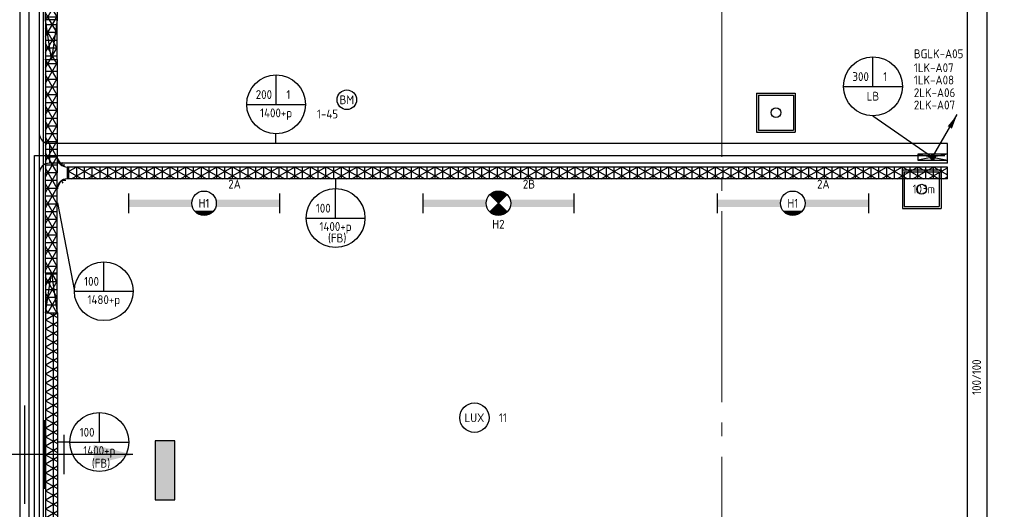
# Model space of a CAD drawing. Header units: millimetres. Extents: x -38031 to 123247, y -16330 to 129979.
# Tile 200 of 235: x 77206 to 87240, y 25382 to 30370. Entities that reach past the tile are written whole.
import ezdxf
from ezdxf.enums import TextEntityAlignment as Align

# ---------------------------------------------------------------- set-up
doc = ezdxf.new("R2010")
doc.units = ezdxf.units.MM
doc.header["$LTSCALE"] = 50
doc.linetypes.add('HIDDEN2', pattern=[4.7625, 3.175, -1.5875])
doc.linetypes.add('STYLE_11', pattern=[5, 3.888855, -0.416718, 0.277786, -0.416641])
for name, color, linetype in [('AL$1A---_ALGEMEEN', 8, 'Continuous'), ('AM$1A---_ARCERING', 8, 'Continuous'), ('BOUWKUNDIG', 8, 'Continuous'), ('EB6511--_ATTRIB', 2, 'Continuous'), ('EL6121--', 3, 'Continuous'), ('EL6131--_KG', 3, 'Continuous'), ('EL6131--_KG_ARC', 1, 'Continuous'), ('EL6131--_LB', 3, 'Continuous'), ('EL6311--', 3, 'Continuous'), ('EL6311--_meetgegevens LUX-waarden', 3, 'Continuous'), ('EL6311--NV', 7, 'Continuous'), ('EL6511--', 3, 'Continuous'), ('EM6131--', 1, 'Continuous'), ('lengte voedingskabels', 3, 'Continuous'), ('Vloerdoos verdieping', 51, 'Continuous')]:
    doc.layers.add(name, color=color, linetype=linetype)
doc.layers.add('stramien', color=1, linetype='STYLE_11', lineweight=15)
doc.styles.add('BURO-018', font='iso.shx', dxfattribs={"height": 90})
doc.styles.get("Standard").update_dxf_attribs({"font": 'iso.shx'})

# ---------------------------------------------------------------- blocks, each defined once
blk = doc.blocks.new('1115B6WD')
at = {"color": 0, "linetype": 'Continuous'}
for p, q in [((1.88, -1.65), (-1.88, -1.65)), ((1.68, -1.85), (-1.68, -1.85)), ((1.43, -2.05), (-1.43, -2.05)), ((1.09, -2.25), (-1.09, -2.25)), ((0.5, -2.45), (-0.5, -2.45))]:
    blk.add_line(p, q, dxfattribs=at)
blk = doc.blocks.new('1115B61540-WD2')
at = {"color": 0}
for p, q in [((-15.4, 2), (-15.4, -2)), ((15.4, 2), (15.4, -2))]:
    blk.add_line(p, q, dxfattribs=at)
at = {"color": 0, "linetype": 'Continuous'}
blk.add_circle((0, 0), 2.5, dxfattribs=at)
at = {"color": 0}
for points in [[(-2.5, 0.75), (-15.4, 0.75), (-2.5, -0.75), (-15.4, -0.75)], [(2.5, 0.75), (15.4, 0.75), (2.5, -0.75), (15.4, -0.75)]]:
    blk.add_solid(points, dxfattribs=at)
at = {"color": 0, "zscale": 100}
blk.add_blockref('1115B6WD', (0, 0), dxfattribs=at)
at = {"color": 0, "linetype": 'Continuous', "style": 'BURO-018'}
for tag, p in [('E_GKAST', (0, 8)), ('E_GROEP', (0, 5)), ('E_SGROEP', (4.5, 5)), ('E_ARMCODE', (0, 0)), ('E_SLET', (4.5, -3))]:
    blk.add_attdef(tag, text='', height=1.8, dxfattribs=at).set_placement(p, align=Align.MIDDLE)
blk = doc.blocks.new('E00018')
at = {"color": 0, "linetype": 'Continuous'}
for p, q in [((-1.77, -1.77), (1.77, 1.77)), ((1.77, -1.77), (-1.77, 1.77))]:
    blk.add_line(p, q, dxfattribs=at)
at = {"color": 0, "linetype": 'Continuous', "const_width": 2.5}
for points in [[(-0.88, 0.88, -0.198912), (0, 1.25, -0.198912), (0.88, 0.88, -1)], [(-0.88, -0.88, 0.198912), (0, -1.25, 0.198912), (0.88, -0.88, 1)]]:
    blk.add_lwpolyline(points, format="xyb", dxfattribs=at)
blk = doc.blocks.new('1115B61540-NO1')
at = {"color": 0}
for p, q in [((-15.4, 2), (-15.4, -2)), ((15.4, 2), (15.4, -2))]:
    blk.add_line(p, q, dxfattribs=at)
at = {"color": 0, "linetype": 'Continuous'}
blk.add_circle((0, 0), 2.5, dxfattribs=at)
at = {"color": 0}
for points in [[(-2.5, 0.75), (-15.4, 0.75), (-2.5, -0.75), (-15.4, -0.75)], [(2.5, 0.75), (15.4, 0.75), (2.5, -0.75), (15.4, -0.75)]]:
    blk.add_solid(points, dxfattribs=at)
at = {"color": 0, "zscale": 100}
blk.add_blockref('E00018', (0, 0), dxfattribs=at)
at = {"color": 0, "linetype": 'Continuous', "style": 'BURO-018'}
for tag, p in [('E_GKAST', (0, 8)), ('E_GROEP', (0, 5)), ('E_SGROEP', (4.5, 5)), ('E_ARMCODE', (0, 0)), ('E_SLET', (4.5, -3))]:
    blk.add_attdef(tag, text='', height=1.8, dxfattribs=at).set_placement(p, align=Align.MIDDLE)
blk = doc.blocks.new('E00103')
at = {"color": 0, "linetype": 'Continuous'}
for p, q in [((0, 6), (0, 12)), ((-6, 6), (6, 6))]:
    blk.add_line(p, q, dxfattribs=at)
blk.add_circle((0, 6), 6, dxfattribs=at)
at = {"color": 0, "linetype": 'Continuous', "style": 'BURO-018'}
for tag, p in [('E_TEXT1', (-2.5, 8)), ('E_TEXT3', (2.5, 8)), ('E_TEXT6', (0, 4))]:
    blk.add_attdef(tag, text='', height=1.8, dxfattribs=at).set_placement(p, align=Align.MIDDLE)
blk = doc.blocks.new('111201')
at = {"color": 0, "linetype": 'Continuous'}
blk.add_line((0, 0), (5, 8.66), dxfattribs=at)
blk.add_lwpolyline([(5, 8.66, 0, 1, 0), (3.5, 6.06, 1, 1, 0)], format="xyseb", dxfattribs=at)
at = {"color": 0, "const_width": 0.5}
blk.add_lwpolyline([(-0.25, 0, 1), (0.25, 0, 1)], format="xyb", close=True, dxfattribs=at)
at = {"color": 0, "linetype": 'Continuous'}
blk.add_circle((0, 0), 0.5, dxfattribs=at)
blk = doc.blocks.new('E00112')
at = {"color": 0, "linetype": 'Continuous'}
for p, q in [((0, 1), (-1, 1)), ((-1, 1), (-1, 0)), ((-1, 0), (0, 1)), ((-1, 1), (0, 0)), ((0, 0), (0, 1)), ((-1, 0), (0, 0))]:
    blk.add_line(p, q, dxfattribs=at)
blk = doc.blocks.new('E-GK-GTC-C83C')
at = {"color": 0, "linetype": 'Continuous'}
for p, q in [((-0.5, 100), (0.5, 100)), ((-0.5, -100), (0.5, -100))]:
    blk.add_line(p, q, dxfattribs=at)
blk = doc.blocks.new('0215A2')
at = {"color": 0, "linetype": 'Continuous'}
for p, q in [((0, -8), (0, 0)), ((-2.5, -2.5), (2.5, -2.5)), ((-1.75, -3.5), (1.75, -3.5)), ((-1, -4.5), (1, -4.5))]:
    blk.add_line(p, q, dxfattribs=at)
blk.add_lwpolyline([(0, -8, 0, 1, 0), (0, -6, 1, 1, 0)], format="xyseb", dxfattribs=at)
at = {"color": 0, "linetype": 'Continuous', "style": 'BURO-018', "flags": 1}
blk.add_attdef('E_MATCODE', text='', height=1.8, rotation=90, dxfattribs=at).set_placement((0, 0), align=Align.MIDDLE)
blk = doc.blocks.new('E00123')
at = {"color": 0, "linetype": 'Continuous'}
blk.add_circle((0, 0), 2, dxfattribs=at)
at = {"color": 0, "linetype": 'Continuous', "style": 'BURO-018'}
for tag, p in [('E_TEXT1', (0, 4.5)), ('E_TEXT2', (0, 0))]:
    blk.add_attdef(tag, text='', height=1.8, dxfattribs=at).set_placement(p, align=Align.MIDDLE)
at = {"color": 0, "linetype": 'Continuous', "style": 'BURO-018', "flags": 1}
blk.add_attdef('E_MATCODE', (0, 0), '', height=1.8, dxfattribs=at)
blk = doc.blocks.new('DOORVOERDOOS')
at = {"layer": 'Vloerdoos verdieping'}
for p, q in [((-55, 395), (-55, 0)), ((-55, 395), (340, 395)), ((-35, 375), (320, 375)), ((-35, 375), (-35, 20)), ((320, 375), (320, 20)), ((340, 395), (340, 0)), ((-55, 0), (340, 0)), ((-35, 20), (320, 20))]:
    blk.add_line(p, q, dxfattribs=at)
blk.add_circle((142.5, 197.5), 50, dxfattribs=at)
blk = doc.blocks.new('200254 W 210 11-06-2007')
at = {"layer": 'AM$1A---_ARCERING', "linetype": 'Continuous', "lineweight": 0}
blk.add_hatch(color=256, dxfattribs=at).paths.add_polyline_path([(42387, 492), (42587, 492), (42587, 1092), (42387, 1092)])
at = {"layer": 'AL$1A---_ALGEMEEN'}
blk.add_lwpolyline([(42387, 492), (42587, 492), (42587, 1092), (42387, 1092)], close=True, dxfattribs=at)
at = {"layer": 'stramien', "ltscale": 10}
blk.add_line((48161, -41014), (48161, 36216), dxfattribs=at)
blk = doc.blocks.new('E-GK-GTC-783C')
at = {"color": 0, "linetype": 'Continuous'}
for p, q in [((-0.5, 60), (0.5, 60)), ((-0.5, -60), (0.5, -60))]:
    blk.add_line(p, q, dxfattribs=at)
blk = doc.blocks.new('E-GK-END-78')
at = {"color": 0, "linetype": 'Continuous'}
blk.add_line((0, 60), (0, -60), dxfattribs=at)
blk = doc.blocks.new('E-GK-AH-78676767')
at = {"color": 0, "linetype": 'Continuous'}
blk.add_line((-60, 103), (60, 103), dxfattribs=at)
for centre, start, end in [((-163, 103), 270, 0), ((163, 103), 180, 270)]:
    blk.add_arc(centre, 103, start, end, dxfattribs=at)
blk = doc.blocks.new('E-GK-END-C8')
at = {"color": 0, "linetype": 'Continuous'}
blk.add_line((0, 100), (0, -100), dxfattribs=at)
blk = doc.blocks.new('E-GK-AH-C8676767')
at = {"color": 0, "linetype": 'Continuous'}
blk.add_line((-100, 103), (100, 103), dxfattribs=at)
for centre, start, end in [((-203, 103), 270, 0), ((203, 103), 180, 270)]:
    blk.add_arc(centre, 103, start, end, dxfattribs=at)
blk = doc.blocks.new('080101-lux')
at = {"color": 0, "linetype": 'Continuous'}
blk.add_circle((0, 0), 3, dxfattribs=at)
at = {"color": 0, "linetype": 'Continuous', "style": 'BURO-018'}
blk.add_attdef('E_TEXT', text='', height=1.8, dxfattribs=at).set_placement((0, 0), align=Align.MIDDLE)
at = {"color": 0, "linetype": 'Continuous', "style": 'BURO-018', "flags": 1}
for tag, p in [('E_ID', (0, 0)), ('E_NUMMER', (0, -5))]:
    blk.add_attdef(tag, p, '', height=1.8, dxfattribs=at)
at = {"color": 0, "linetype": 'Continuous', "style": 'BURO-018'}
blk.add_attdef('E_KODE', text='', height=1.8, dxfattribs=at).set_placement((5, 0), align=Align.MIDDLE_LEFT)

msp = doc.modelspace()

# ---------------------------------------------------------------- block references
at = {"layer": 'BOUWKUNDIG'}
msp.add_blockref('200254 W 210 11-06-2007', (36199, 24987.6), dxfattribs=at)

# ---------------------------------------------------------------- next in the draw order: hatches: boundary and pattern name
at = {"layer": 'EL6131--_KG_ARC'}
h = msp.add_hatch(dxfattribs=at)
h.set_pattern_fill('NET3', color=256, scale=25, angle=360, style=0)
h.paths.add_polyline_path([(77470.4, 30370.3), (77470.4, 38450.3), (77590.4, 38450.3), (77590.4, 30370.3)])
h = msp.add_hatch(dxfattribs=at)
h.set_pattern_fill('NET3', color=256, scale=25, angle=360, style=0)
h.paths.add_polyline_path([(77588.6, 29966.2), (77588.6, 30370.3), (77468.6, 30370.3), (77468.6, 29966.2)])
h = msp.add_hatch(dxfattribs=at)
h.set_pattern_fill('NET3', color=256, scale=25, angle=540, style=0)
h.paths.add_polyline_path([(77588.6, 29966.2), (77588.6, 28808.7), (77468.6, 28808.7), (77468.6, 29966.2)])
h = msp.add_hatch(dxfattribs=at)
h.set_pattern_fill('NET3', color=256, scale=25, angle=540, style=0)
edge = h.paths.add_edge_path()
edge.add_line((77691.6, 28868.7), (77691.6, 28748.7))
edge = h.paths.add_edge_path()
edge.add_arc((77691.6, 28971.7), 103, 180, 270)
edge = h.paths.add_edge_path()
edge.add_arc((77691.6, 28645.7), 103, 90, 180)
h = msp.add_hatch(dxfattribs=at)
h.set_pattern_fill('NET3', color=256, scale=25, angle=360, style=0)
h.paths.add_polyline_path([(77468.6, 27788.8), (77468.6, 28808.7), (77588.6, 28808.7), (77588.6, 27788.8)])
h = msp.add_hatch(dxfattribs=at)
h.set_pattern_fill('NET3', color=256, scale=25, angle=450, style=0)
h.paths.add_polyline_path([(86660.4, 28748.7), (77691.6, 28748.7), (77691.6, 28868.7), (86660.4, 28868.7)])
h = msp.add_hatch(dxfattribs=at)
h.set_pattern_fill('NET3', color=256, scale=25, angle=360, style=0)
h.paths.add_polyline_path([(77588.6, 27384.8), (77588.6, 27788.8), (77468.6, 27788.8), (77468.6, 27384.8)])
h = msp.add_hatch(dxfattribs=at)
h.set_pattern_fill('NET3', color=256, scale=25, angle=270, style=0)
h.paths.add_polyline_path([(77590.4, 27384.8), (77590.4, 22851.7), (77470.4, 22851.7), (77470.4, 27384.8)])

# ---------------------------------------------------------------- next in the draw order: linework, layer by layer
at = {"layer": 'EL6131--_KG'}
for p, q in [((77588.6, 30370.3), (77468.6, 30370.3)), ((77468.6, 30370.3), (77468.6, 29966.2)), ((77528.6, 29966.2), (77468.6, 30370.3)), ((77588.6, 30370.3), (77528.6, 29966.2)), ((77588.6, 29966.2), (77588.6, 30370.3)), ((77468.6, 29966.2), (77588.6, 29966.2)), ((77588.6, 27788.8), (77468.6, 27788.8)), ((77468.6, 27788.8), (77468.6, 27384.8)), ((77468.6, 27384.8), (77528.6, 27788.8)), ((77528.6, 27788.8), (77588.6, 27384.8)), ((77588.6, 27384.8), (77588.6, 27788.8)), ((77468.6, 27384.8), (77588.6, 27384.8))]:
    msp.add_line(p, q, dxfattribs=at)
at = {"layer": 'EM6131--'}
for p, q in [((85901.4, 29390.8), (86510, 28970)), ((79815.6, 29108.8), (79815.6, 29207.6)), ((80425, 28748.7), (80425, 28650)), ((77590.4, 28505.7), (77763.5, 27604.4)), ((77718, 26067.4), (77590.4, 26067.4))]:
    msp.add_line(p, q, dxfattribs=at)
at = {"layer": 'lengte voedingskabels'}
for points in [[(14385, 3275), (15396.3, 3397.6), (15396.3, 13409.9), (77447.8, 13409.9), (77447.8, 38809.9), (83430.7, 38809.9), (98731.5, 38809.9), (98731.5, 46168.8)], [(15296.5, 2239.6), (15296.5, 13243.6), (77303.3, 13243.6), (77303.3, 38752.7), (83474.7, 38752.7)], [(15349.8, 2180.4), (15349.8, 13184.4), (77356.6, 13184.4), (77356.6, 28986.9), (86635, 28986.9)]]:
    msp.add_lwpolyline(points, dxfattribs=at)

# ---------------------------------------------------------------- next in the draw order: block references
at = {"layer": 'EL6121--', "linetype": 'HIDDEN2', "xscale": 200, "yscale": 200, "zscale": 200, "rotation": 90}
msp.add_blockref('0215A2', (76760, 25939.5), dxfattribs=at)
at = {"layer": 'EL6131--_KG'}
for name, p, xscale, rotation in [('E-GK-GTC-C83C', (86962.8, 33226.9), 20605.31668894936, 269.9999999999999), ('E-GK-GTC-C83C', (77306.1, 33817.7), 9617.808862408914, 269.9999999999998), ('E-GK-GTC-783C', (77530.4, 34410.3), 8079.946366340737, 90), ('E-GK-GTC-783C', (77528.6, 29387.5), 1157.49889075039, 269.9999999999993), ('E-GK-GTC-C83C', (82084.8, 29008.8), 9151.243183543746, 180), ('E-GK-GTC-C83C', (77306.1, 25282.6), 7452.359321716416, 270), ('E-GK-GTC-783C', (77528.6, 28298.8), 1019.910019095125, 90.00000000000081), ('E-GK-GTC-783C', (82176, 28808.7), 8968.835734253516, 180), ('E-GK-GTC-783C', (77530.4, 25118.2), 4533.117529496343, 270)]:
    msp.add_blockref(name, p, dxfattribs=dict(at, xscale=xscale, rotation=rotation))
for name, p, rotation in [('E-GK-AH-C8676767', (77406.1, 29008.8), 269.9999999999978), ('E-GK-END-C8', (86660.4, 29008.8), 180), ('E-GK-AH-78676767', (77588.6, 28808.7), 270), ('E-GK-END-78', (86660.4, 28808.7), 180)]:
    msp.add_blockref(name, p, dxfattribs=dict(at, rotation=rotation))
at = {"layer": 'EL6131--_LB', "xscale": 50, "yscale": 50, "zscale": 50}
msp.add_blockref('111201', (86510, 28970), dxfattribs=at)
at = {"layer": 'EL6131--_LB', "xscale": 60, "yscale": 300, "zscale": 60, "rotation": 270}
msp.add_blockref('E00112', (86360, 28940), dxfattribs=at)
at = {"layer": 'EL6311--'}
ref = msp.add_blockref('1115B61540-WD2', (79084.8, 28500), dxfattribs=dict(at, xscale=50, yscale=50, zscale=50))
ref.add_attrib('E_ARMCODE', 'H1', dxfattribs={"layer": '0', "color": 1, "linetype": 'Continuous', "height": 90, "style": 'BURO-018'}).set_placement((79084.8, 28500), align=Align.MIDDLE)
ref.add_attrib('E_GROEP', '2A', dxfattribs={"layer": '0', "color": 1, "linetype": 'Continuous', "height": 90, "style": 'BURO-018'}).set_placement((79395.8, 28695), align=Align.MIDDLE)
ref = msp.add_blockref('1115B61540-WD2', (85084.8, 28500), dxfattribs=dict(at, xscale=50, yscale=50, zscale=50))
ref.add_attrib('E_ARMCODE', 'H1', dxfattribs={"layer": '0', "color": 1, "linetype": 'Continuous', "height": 90, "style": 'BURO-018'}).set_placement((85084.8, 28500), align=Align.MIDDLE)
ref.add_attrib('E_GROEP', '2A', dxfattribs={"layer": '0', "color": 1, "linetype": 'Continuous', "height": 90, "style": 'BURO-018'}).set_placement((85395.8, 28695), align=Align.MIDDLE)
at = {"layer": 'EL6311--_meetgegevens LUX-waarden'}
ref = msp.add_blockref('080101-lux', (81840.3, 26315.3), dxfattribs=dict(at, xscale=50, yscale=50, zscale=50))
ref.add_attrib('E_TEXT', 'LUX', dxfattribs={"layer": '0', "color": 1, "linetype": 'Continuous', "height": 90, "style": 'BURO-018'}).set_placement((81840.3, 26315.3), align=Align.MIDDLE)
ref.add_attrib('E_KODE', '11', dxfattribs={"layer": '0', "color": 1, "linetype": 'Continuous', "height": 90, "style": 'BURO-018'}).set_placement((82090.3, 26315.3), align=Align.MIDDLE_LEFT)
at = {"layer": 'EL6311--NV'}
ref = msp.add_blockref('1115B61540-NO1', (82084.8, 28500), dxfattribs=dict(at, xscale=50, yscale=50, zscale=50))
ref.add_attrib('E_ARMCODE', 'H2', dxfattribs={"layer": '0', "color": 1, "linetype": 'Continuous', "height": 90, "style": 'BURO-018'}).set_placement((82084.8, 28286.7), align=Align.MIDDLE)
ref.add_attrib('E_GROEP', '2B', dxfattribs={"layer": '0', "color": 1, "linetype": 'Continuous', "height": 90, "style": 'BURO-018'}).set_placement((82395.8, 28695), align=Align.MIDDLE)
at = {"layer": 'EL6511--'}
ref = msp.add_blockref('E00123', (80540.1, 29554.4), dxfattribs=dict(at, xscale=50, yscale=50, zscale=50))
ref.add_attrib('E_TEXT2', 'BM', dxfattribs={"layer": 'EB6511--_ATTRIB', "color": 1, "linetype": 'Continuous', "height": 90, "style": 'BURO-018'}).set_placement((80540.1, 29554.4), align=Align.MIDDLE)
ref.add_attrib('E_TEXT1', '1-45', dxfattribs={"layer": 'EB6511--_ATTRIB', "color": 1, "linetype": 'Continuous', "height": 90, "style": 'BURO-018'}).set_placement((80343.2, 29410.4), align=Align.MIDDLE)
at = {"layer": 'EM6131--'}
ref = msp.add_blockref('E00103', (85901.4, 29390.8), dxfattribs=dict(at, xscale=50, yscale=50, zscale=50))
ref.add_attrib('E_TEXT1', '300', dxfattribs={"layer": '0', "color": 1, "linetype": 'Continuous', "height": 90, "style": 'BURO-018'}).set_placement((85776.4, 29790.8), align=Align.MIDDLE)
ref.add_attrib('E_TEXT3', '1', dxfattribs={"layer": '0', "color": 1, "linetype": 'Continuous', "height": 90, "style": 'BURO-018'}).set_placement((86026.4, 29790.8), align=Align.MIDDLE)
ref.add_attrib('E_TEXT6', 'LB', dxfattribs={"layer": '0', "color": 1, "linetype": 'Continuous', "height": 90, "style": 'BURO-018'}).set_placement((85901.4, 29590.8), align=Align.MIDDLE)
ref = msp.add_blockref('E00103', (79819.7, 29207.6), dxfattribs=dict(at, xscale=50, yscale=50, zscale=50))
ref.add_attrib('E_TEXT1', '200', dxfattribs={"layer": '0', "color": 1, "linetype": 'Continuous', "height": 90, "style": 'BURO-018'}).set_placement((79694.7, 29607.6), align=Align.MIDDLE)
ref.add_attrib('E_TEXT3', '1', dxfattribs={"layer": '0', "color": 1, "linetype": 'Continuous', "height": 90, "style": 'BURO-018'}).set_placement((79944.7, 29607.6), align=Align.MIDDLE)
ref.add_attrib('E_TEXT6', '1400+p', dxfattribs={"layer": '0', "color": 1, "linetype": 'Continuous', "height": 90, "style": 'BURO-018'}).set_placement((79819.7, 29407.6), align=Align.MIDDLE)
ref = msp.add_blockref('E00103', (80425, 28050), dxfattribs=dict(at, xscale=50, yscale=50, zscale=50))
ref.add_attrib('E_TEXT1', '100', dxfattribs={"layer": '0', "color": 1, "linetype": 'Continuous', "height": 90, "style": 'BURO-018'}).set_placement((80300, 28450), align=Align.MIDDLE)
ref.add_attrib('E_TEXT6', '1400+p', dxfattribs={"layer": '0', "color": 1, "linetype": 'Continuous', "height": 90, "style": 'BURO-018'}).set_placement((80425, 28250), align=Align.MIDDLE)
ref = msp.add_blockref('E00103', (78063.5, 27304.4), dxfattribs=dict(at, xscale=50, yscale=50, zscale=50))
ref.add_attrib('E_TEXT1', '100', dxfattribs={"layer": '0', "color": 1, "linetype": 'Continuous', "height": 90, "style": 'BURO-018'}).set_placement((77938.5, 27704.4), align=Align.MIDDLE)
ref.add_attrib('E_TEXT6', '1480+p', dxfattribs={"layer": '0', "color": 1, "linetype": 'Continuous', "height": 90, "style": 'BURO-018'}).set_placement((78063.5, 27504.4), align=Align.MIDDLE)
ref = msp.add_blockref('E00103', (78018, 25767.4), dxfattribs=dict(at, xscale=50, yscale=50, zscale=50))
ref.add_attrib('E_TEXT1', '100', dxfattribs={"layer": '0', "color": 1, "linetype": 'Continuous', "height": 90, "style": 'BURO-018'}).set_placement((77893, 26167.4), align=Align.MIDDLE)
ref.add_attrib('E_TEXT6', '1400+p', dxfattribs={"layer": '0', "color": 1, "linetype": 'Continuous', "height": 90, "style": 'BURO-018'}).set_placement((78018, 25967.4), align=Align.MIDDLE)
at = {"layer": 'Vloerdoos verdieping'}
for p in [(84770.3, 29226.1), (86256.2, 28445.9)]:
    msp.add_blockref('DOORVOERDOOS', p, dxfattribs=at)

# ---------------------------------------------------------------- next in the draw order: texts
at = {"layer": 'EL6131--_LB', "color": 1}
for s, p in [('BGLK-A05', (86318.5, 29977.8)), ('1LK-A07', (86318.5, 29836)), ('1LK-A08', (86318.5, 29710.7)), ('2LK-A06', (86318.5, 29581.4)), ('2LK-A07', (86318.5, 29456.1))]:
    msp.add_text(s, height=90, dxfattribs=at).set_placement(p)
at = {"layer": 'EM6131--'}
for p in [(80348, 28101.2), (77941, 25806.6)]:
    msp.add_text('(FB)', height=90, dxfattribs=at).set_placement(p)
at = {"layer": 'EM6131--', "color": 1, "linetype": 'Continuous', "style": 'BURO-018'}
msp.add_text('100/100', height=90, rotation=90, dxfattribs=at).set_placement((86957.8, 26728.8), align=Align.MIDDLE)
at = {"layer": 'lengte voedingskabels', "color": 1}
msp.add_text('103m', height=90, dxfattribs=at).set_placement((86305.6, 28600.3))

doc.saveas('drawing.dxf')
